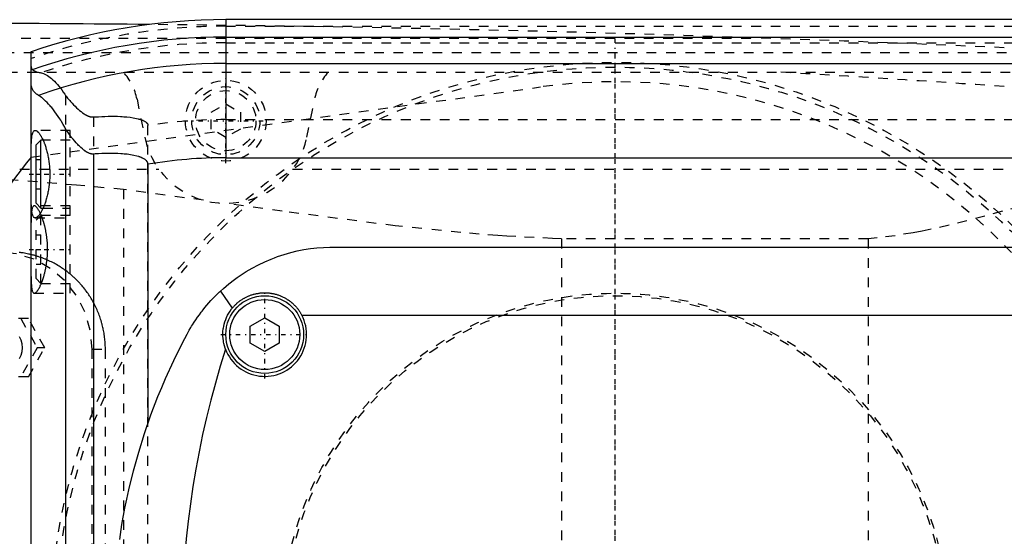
# Model space of a CAD drawing. Extents: x -502 to 168, y -90 to 90.
# Tile 4 of 8: x -261 to -160, y 9 to 62. Entities that reach past the tile are written whole.
import ezdxf

# ---------------------------------------------------------------- set-up
doc = ezdxf.new("R2010")
doc.units = 0
doc.linetypes.add('CENTER', pattern=[1.5, 0.45, -0.5, 0.05, -0.5])
doc.linetypes.add('DASHED', pattern=[2, 1, -1])
for name, color, linetype in [('AM_0', 7, 'CONTINUOUS'), ('AM_3', 7, 'DASHED'), ('AM_7', 7, 'CENTER')]:
    doc.layers.add(name, color=color, linetype=linetype)

msp = doc.modelspace()

# ---------------------------------------------------------------- linework, layer by layer
at = {"layer": 'AM_0', "color": 7, "linetype": 'CONTINUOUS'}
for p, q in [((50, 62.39), (-240, 62.39)), ((-240, 62.39), (-240, 48.19)), ((-240, 60.6), (50, 60.6)), ((-260, -59.1), (-260, 59.1)), ((-240, 57.89), (50, 57.89)), ((-256.48, 51.17), (-256.48, -51.17)), ((-259, 50), (-259.5, 49.5)), ((-258.79, 50), (-259, 50)), ((-259, 43), (-259, 50)), ((-259.5, 43.5), (-259.5, 49.5)), ((-253.58, 48.57), (-253.58, -48.57)), ((-260.01, 48.25), (-260, 48.25)), ((-240, 48.19), (50, 48.19)), ((-248, 47.52), (-248, 20.89)), ((-259.5, 43.5), (-259, 43)), ((-259, 43), (-258.79, 43)), ((-229, 39), (-151, 39)), ((-240.54, 34.48), (-239.33, 32.73)), ((-237.5, 30.87), (-236, 31.73)), ((-236, 31.73), (-234.5, 30.87)), ((-232.19, 32), (-147.81, 32)), ((-237.5, 29.13), (-237.5, 30.87)), ((-234.5, 30.87), (-234.5, 29.13)), ((-236, 28.27), (-237.5, 29.13)), ((-234.5, 29.13), (-236, 28.27))]:
    msp.add_line(p, q, dxfattribs=at)
for points in [[(-259.24, 54.6, 0), (-259.28, 54.63, 0), (-259.37, 54.68, 0), (-259.44, 54.73, 0), (-259.48, 54.76, 0), (-259.51, 54.79, 0), (-259.58, 54.85, 0), (-259.64, 54.91, 0), (-259.7, 54.97, 0), (-259.75, 55.03, 0), (-259.79, 55.1, 0), (-259.82, 55.13, 0), (-259.84, 55.16, 0), (-259.87, 55.23, 0), (-259.9, 55.3, 0), (-259.93, 55.37, 0), (-259.95, 55.44, 0), (-259.97, 55.51, 0), (-259.98, 55.55, 0), (-259.99, 55.58, 0), (-259.99, 55.66, 0), (-260, 55.74, 0), (-260, 55.78, 0)], [(-256.48, 51.17, 0), (-256.55, 51.33, 0), (-256.72, 51.62, 0), (-256.88, 51.91, 0), (-256.97, 52.04, 0), (-257.05, 52.18, 0), (-257.22, 52.44, 0), (-257.39, 52.68, 0), (-257.56, 52.91, 0), (-257.72, 53.13, 0), (-257.89, 53.34, 0), (-257.97, 53.44, 0), (-258.05, 53.53, 0), (-258.21, 53.71, 0), (-258.37, 53.87, 0), (-258.52, 54.02, 0), (-258.66, 54.16, 0), (-258.8, 54.28, 0), (-258.87, 54.34, 0), (-258.94, 54.39, 0), (-259.06, 54.49, 0), (-259.18, 54.57, 0), (-259.24, 54.6, 0)], [(-260, 48.5, 0), (-260, 48.62, 0), (-260, 48.87, 0), (-260, 49.1, 0), (-260, 49.22, 0), (-259.99, 49.33, 0), (-259.99, 49.53, 0), (-259.98, 49.73, 0), (-259.97, 49.91, 0), (-259.96, 50.08, 0), (-259.94, 50.25, 0), (-259.93, 50.32, 0), (-259.92, 50.4, 0), (-259.9, 50.53, 0), (-259.87, 50.65, 0), (-259.84, 50.75, 0), (-259.8, 50.83, 0), (-259.76, 50.9, 0), (-259.74, 50.93, 0), (-259.72, 50.95, 0), (-259.67, 50.98, 0), (-259.62, 51, 0), (-259.59, 51, 0)], [(-259.59, 51, 0), (-259.58, 51, 0), (-259.55, 51, 0), (-259.52, 50.99, 0), (-259.51, 50.98, 0), (-259.49, 50.98, 0), (-259.46, 50.96, 0), (-259.43, 50.94, 0), (-259.4, 50.92, 0), (-259.37, 50.9, 0), (-259.33, 50.87, 0), (-259.32, 50.85, 0), (-259.3, 50.83, 0), (-259.26, 50.8, 0), (-259.23, 50.75, 0), (-259.19, 50.71, 0), (-259.16, 50.66, 0), (-259.12, 50.61, 0), (-259.1, 50.58, 0), (-259.08, 50.55, 0), (-259.05, 50.49, 0), (-259.01, 50.43, 0), (-258.99, 50.4, 0), (-258.97, 50.37, 0), (-258.93, 50.3, 0), (-258.9, 50.23, 0), (-258.88, 50.19, 0), (-258.86, 50.15, 0), (-258.82, 50.08, 0), (-258.78, 50, 0), (-258.75, 49.91, 0), (-258.71, 49.83, 0), (-258.68, 49.74, 0), (-258.66, 49.7, 0), (-258.64, 49.66, 0), (-258.61, 49.57, 0), (-258.58, 49.47, 0), (-258.54, 49.38, 0), (-258.51, 49.27, 0), (-258.48, 49.17, 0), (-258.46, 49.12, 0), (-258.45, 49.07, 0), (-258.42, 48.96, 0), (-258.39, 48.84, 0), (-258.36, 48.73, 0), (-258.33, 48.61, 0), (-258.3, 48.49, 0), (-258.29, 48.43, 0), (-258.28, 48.37, 0), (-258.25, 48.25, 0), (-258.23, 48.13, 0), (-258.21, 48, 0), (-258.19, 47.87, 0), (-258.17, 47.74, 0), (-258.16, 47.68, 0), (-258.15, 47.61, 0), (-258.14, 47.48, 0), (-258.13, 47.35, 0), (-258.12, 47.22, 0), (-258.11, 47.09, 0), (-258.1, 46.96, 0), (-258.1, 46.89, 0), (-258.09, 46.83, 0), (-258.09, 46.69, 0), (-258.09, 46.56, 0), (-258.09, 46.5, 0), (-258.09, 46.44, 0), (-258.09, 46.31, 0), (-258.09, 46.17, 0), (-258.1, 46.11, 0), (-258.1, 46.04, 0), (-258.11, 45.91, 0), (-258.12, 45.78, 0), (-258.13, 45.65, 0), (-258.14, 45.52, 0), (-258.15, 45.39, 0), (-258.16, 45.32, 0), (-258.17, 45.26, 0), (-258.19, 45.13, 0), (-258.21, 45, 0), (-258.23, 44.87, 0), (-258.25, 44.75, 0), (-258.28, 44.63, 0), (-258.29, 44.57, 0), (-258.3, 44.51, 0), (-258.33, 44.39, 0), (-258.36, 44.27, 0), (-258.39, 44.16, 0), (-258.42, 44.04, 0), (-258.45, 43.93, 0), (-258.46, 43.88, 0), (-258.48, 43.83, 0), (-258.51, 43.73, 0), (-258.54, 43.62, 0), (-258.58, 43.53, 0), (-258.61, 43.43, 0), (-258.64, 43.34, 0), (-258.66, 43.3, 0), (-258.68, 43.26, 0), (-258.71, 43.17, 0), (-258.75, 43.09, 0), (-258.78, 43, 0), (-258.82, 42.92, 0), (-258.86, 42.85, 0), (-258.88, 42.81, 0), (-258.9, 42.77, 0), (-258.93, 42.7, 0), (-258.97, 42.63, 0), (-258.99, 42.6, 0), (-259.01, 42.57, 0), (-259.05, 42.51, 0), (-259.08, 42.45, 0), (-259.1, 42.42, 0), (-259.12, 42.39, 0), (-259.16, 42.34, 0), (-259.19, 42.29, 0), (-259.23, 42.25, 0), (-259.26, 42.2, 0), (-259.3, 42.17, 0), (-259.32, 42.15, 0), (-259.33, 42.13, 0), (-259.37, 42.1, 0), (-259.4, 42.08, 0), (-259.43, 42.06, 0), (-259.46, 42.04, 0), (-259.49, 42.02, 0), (-259.51, 42.02, 0), (-259.52, 42.01, 0), (-259.55, 42, 0), (-259.58, 42, 0), (-259.59, 42, 0)], [(-253.58, 48.57, 0), (-253.6, 48.57, 0), (-253.63, 48.57, 0), (-253.67, 48.57, 0), (-253.68, 48.57, 0), (-253.7, 48.57, 0), (-253.73, 48.57, 0), (-253.76, 48.57, 0), (-253.8, 48.58, 0), (-253.83, 48.58, 0), (-253.86, 48.59, 0), (-253.88, 48.59, 0), (-253.9, 48.6, 0), (-253.93, 48.61, 0), (-253.96, 48.62, 0), (-253.99, 48.63, 0), (-254.02, 48.64, 0), (-254.06, 48.65, 0), (-254.07, 48.66, 0), (-254.09, 48.66, 0), (-254.12, 48.68, 0), (-254.15, 48.69, 0), (-254.16, 48.7, 0), (-254.18, 48.71, 0), (-254.21, 48.72, 0), (-254.24, 48.74, 0), (-254.25, 48.74, 0), (-254.27, 48.75, 0), (-254.3, 48.77, 0), (-254.32, 48.79, 0), (-254.35, 48.8, 0), (-254.38, 48.82, 0), (-254.41, 48.84, 0), (-254.42, 48.85, 0), (-254.44, 48.86, 0), (-254.47, 48.88, 0), (-254.49, 48.9, 0), (-254.59, 48.97, 0), (-254.74, 49.1, 0), (-254.9, 49.23, 0), (-255.05, 49.38, 0), (-255.13, 49.46, 0), (-255.21, 49.54, 0), (-255.37, 49.71, 0), (-255.53, 49.9, 0), (-255.69, 50.09, 0), (-255.84, 50.28, 0), (-256, 50.48, 0), (-256.07, 50.58, 0), (-256.14, 50.68, 0), (-256.28, 50.88, 0), (-256.41, 51.07, 0), (-256.48, 51.17, 0)], [(-248, 47.52, 0), (-248, 47.53, 0), (-248, 47.54, 0), (-248, 47.55, 0), (-248, 47.55, 0), (-248, 47.56, 0), (-248, 47.57, 0), (-248, 47.57, 0), (-248, 47.58, 0), (-248.01, 47.59, 0), (-248.01, 47.6, 0), (-248.01, 47.61, 0), (-248.01, 47.61, 0), (-248.01, 47.62, 0), (-248.01, 47.63, 0), (-248.02, 47.64, 0), (-248.02, 47.65, 0), (-248.02, 47.66, 0), (-248.02, 47.66, 0), (-248.02, 47.67, 0), (-248.03, 47.67, 0), (-248.03, 47.68, 0), (-248.03, 47.69, 0), (-248.03, 47.69, 0), (-248.04, 47.7, 0), (-248.04, 47.71, 0), (-248.04, 47.71, 0), (-248.04, 47.72, 0), (-248.05, 47.73, 0), (-248.05, 47.73, 0), (-248.06, 47.74, 0), (-248.06, 47.75, 0), (-248.07, 47.76, 0), (-248.07, 47.76, 0), (-248.07, 47.77, 0), (-248.07, 47.78, 0), (-248.08, 47.78, 0), (-248.08, 47.79, 0), (-248.09, 47.8, 0), (-248.09, 47.81, 0), (-248.1, 47.81, 0), (-248.1, 47.81, 0), (-248.11, 47.82, 0), (-248.11, 47.83, 0), (-248.12, 47.83, 0), (-248.12, 47.84, 0), (-248.13, 47.85, 0), (-248.13, 47.85, 0), (-248.13, 47.86, 0), (-248.14, 47.86, 0), (-248.15, 47.87, 0), (-248.17, 47.89, 0), (-248.21, 47.93, 0), (-248.23, 47.95, 0), (-248.25, 47.97, 0), (-248.3, 48, 0), (-248.34, 48.03, 0), (-248.39, 48.06, 0), (-248.44, 48.09, 0), (-248.49, 48.11, 0), (-248.51, 48.13, 0), (-248.54, 48.14, 0), (-248.59, 48.16, 0), (-248.64, 48.19, 0), (-248.67, 48.2, 0), (-248.69, 48.21, 0), (-248.75, 48.23, 0), (-248.8, 48.25, 0), (-248.82, 48.26, 0), (-248.85, 48.27, 0), (-248.9, 48.28, 0), (-248.95, 48.3, 0), (-249.13, 48.35, 0), (-249.46, 48.43, 0), (-249.8, 48.49, 0), (-250.14, 48.54, 0), (-250.46, 48.57, 0), (-250.62, 48.58, 0), (-250.78, 48.6, 0), (-251.1, 48.62, 0), (-251.42, 48.63, 0), (-251.74, 48.63, 0), (-252.07, 48.63, 0), (-252.4, 48.63, 0), (-252.57, 48.62, 0), (-252.74, 48.62, 0), (-253.07, 48.6, 0), (-253.41, 48.58, 0), (-253.58, 48.57, 0)], [(-259.59, 42, 0), (-259.62, 42, 0), (-259.67, 42.02, 0), (-259.72, 42.05, 0), (-259.74, 42.07, 0), (-259.76, 42.1, 0), (-259.8, 42.17, 0), (-259.84, 42.25, 0), (-259.87, 42.35, 0), (-259.9, 42.47, 0), (-259.92, 42.6, 0), (-259.93, 42.68, 0), (-259.94, 42.75, 0), (-259.96, 42.92, 0), (-259.97, 43.09, 0), (-259.98, 43.27, 0), (-259.99, 43.47, 0), (-259.99, 43.67, 0), (-260, 43.78, 0), (-260, 43.9, 0), (-260, 44.13, 0), (-260, 44.38, 0), (-260, 44.5, 0)], [(-240.54, 34.48, 0), (-240.25, 34.74, 0), (-239.69, 35.22, 0), (-239.11, 35.66, 0), (-238.82, 35.88, 0), (-238.52, 36.08, 0), (-237.91, 36.48, 0), (-237.29, 36.84, 0), (-236.65, 37.18, 0), (-236, 37.49, 0), (-235.35, 37.77, 0), (-235.01, 37.9, 0), (-234.68, 38.02, 0), (-234.01, 38.25, 0), (-233.33, 38.44, 0), (-232.66, 38.6, 0), (-231.98, 38.74, 0), (-231.31, 38.84, 0), (-230.97, 38.89, 0), (-230.64, 38.92, 0), (-229.97, 38.97, 0), (-229.32, 39, 0), (-229, 39, 0)], [(-243.98, 30.04, 0), (-243.9, 30.18, 0), (-243.75, 30.46, 0), (-243.59, 30.73, 0), (-243.51, 30.86, 0), (-243.43, 31, 0), (-243.26, 31.26, 0), (-243.08, 31.52, 0), (-242.91, 31.78, 0), (-242.72, 32.03, 0), (-242.54, 32.29, 0), (-242.44, 32.41, 0), (-242.34, 32.53, 0), (-242.15, 32.78, 0), (-241.95, 33.02, 0), (-241.74, 33.25, 0), (-241.53, 33.49, 0), (-241.32, 33.71, 0), (-241.21, 33.83, 0), (-241.1, 33.94, 0), (-240.88, 34.16, 0), (-240.65, 34.38, 0), (-240.54, 34.48, 0)], [(-239.33, 32.73, 0), (-239.3, 32.75, 0), (-239.25, 32.81, 0), (-239.2, 32.87, 0), (-239.17, 32.9, 0), (-239.15, 32.93, 0), (-239.1, 32.98, 0), (-239.04, 33.04, 0), (-238.99, 33.09, 0), (-238.93, 33.14, 0), (-238.88, 33.2, 0), (-238.85, 33.22, 0), (-238.82, 33.25, 0), (-238.76, 33.3, 0), (-238.7, 33.35, 0), (-238.64, 33.39, 0), (-238.58, 33.44, 0), (-238.51, 33.49, 0), (-238.48, 33.51, 0), (-238.45, 33.53, 0), (-238.39, 33.58, 0), (-238.32, 33.62, 0), (-238.29, 33.64, 0), (-238.25, 33.66, 0), (-238.18, 33.7, 0), (-238.12, 33.74, 0), (-238.08, 33.76, 0), (-238.05, 33.78, 0), (-237.97, 33.82, 0), (-237.9, 33.86, 0), (-237.83, 33.89, 0), (-237.76, 33.92, 0), (-237.69, 33.96, 0), (-237.65, 33.97, 0), (-237.61, 33.99, 0), (-237.54, 34.02, 0), (-237.46, 34.04, 0), (-237.39, 34.07, 0), (-237.31, 34.1, 0), (-237.24, 34.12, 0), (-237.2, 34.13, 0), (-237.16, 34.14, 0), (-237.08, 34.16, 0), (-237, 34.18, 0), (-236.93, 34.2, 0), (-236.85, 34.22, 0), (-236.77, 34.23, 0), (-236.73, 34.24, 0), (-236.69, 34.24, 0), (-236.62, 34.26, 0), (-236.54, 34.27, 0), (-236.46, 34.28, 0), (-236.38, 34.28, 0), (-236.31, 34.29, 0), (-236.27, 34.29, 0), (-236.23, 34.29, 0), (-236.15, 34.3, 0), (-236.08, 34.3, 0), (-236, 34.3, 0), (-235.92, 34.3, 0), (-235.85, 34.3, 0), (-235.81, 34.3, 0), (-235.77, 34.29, 0), (-235.69, 34.29, 0), (-235.62, 34.28, 0), (-235.58, 34.28, 0), (-235.54, 34.28, 0), (-235.46, 34.27, 0), (-235.38, 34.26, 0), (-235.34, 34.25, 0), (-235.3, 34.24, 0), (-235.23, 34.23, 0), (-235.15, 34.21, 0), (-235.07, 34.2, 0), (-234.99, 34.18, 0), (-234.92, 34.16, 0), (-234.88, 34.15, 0), (-234.84, 34.14, 0), (-234.76, 34.12, 0), (-234.69, 34.09, 0), (-234.61, 34.07, 0), (-234.54, 34.04, 0), (-234.46, 34.02, 0), (-234.42, 34, 0), (-234.39, 33.99, 0), (-234.31, 33.96, 0), (-234.24, 33.92, 0), (-234.17, 33.89, 0), (-234.1, 33.86, 0), (-234.02, 33.82, 0), (-233.99, 33.8, 0), (-233.95, 33.78, 0), (-233.88, 33.74, 0), (-233.82, 33.7, 0), (-233.75, 33.66, 0), (-233.68, 33.62, 0), (-233.61, 33.58, 0), (-233.58, 33.56, 0), (-233.55, 33.53, 0), (-233.48, 33.49, 0), (-233.42, 33.44, 0), (-233.36, 33.39, 0), (-233.3, 33.34, 0), (-233.24, 33.3, 0), (-233.21, 33.27, 0), (-233.18, 33.25, 0), (-233.12, 33.19, 0), (-233.06, 33.14, 0), (-233.04, 33.12, 0), (-233.01, 33.09, 0), (-232.96, 33.04, 0), (-232.9, 32.98, 0), (-232.88, 32.96, 0), (-232.85, 32.93, 0), (-232.8, 32.87, 0), (-232.75, 32.81, 0), (-232.7, 32.75, 0), (-232.65, 32.69, 0), (-232.6, 32.63, 0), (-232.58, 32.6, 0), (-232.55, 32.57, 0), (-232.51, 32.51, 0), (-232.46, 32.44, 0), (-232.42, 32.38, 0), (-232.37, 32.31, 0), (-232.33, 32.24, 0), (-232.31, 32.21, 0), (-232.29, 32.17, 0), (-232.25, 32.11, 0), (-232.21, 32.04, 0), (-232.19, 32, 0)], [(-240.03, 28.49, 0), (-240.07, 28.61, 0), (-240.14, 28.85, 0), (-240.2, 29.09, 0), (-240.23, 29.21, 0), (-240.25, 29.34, 0), (-240.28, 29.58, 0), (-240.3, 29.83, 0), (-240.3, 30.08, 0), (-240.29, 30.33, 0), (-240.26, 30.58, 0), (-240.24, 30.7, 0), (-240.22, 30.82, 0), (-240.17, 31.07, 0), (-240.1, 31.31, 0), (-240.01, 31.54, 0), (-239.92, 31.77, 0), (-239.81, 32, 0), (-239.75, 32.11, 0), (-239.69, 32.21, 0), (-239.55, 32.42, 0), (-239.4, 32.63, 0), (-239.33, 32.73, 0)], [(-250.9, 8.91, 0), (-250.67, 10.45, 0), (-250.36, 12.16, 0), (-250.17, 13.07, 0), (-249.97, 14.02, 0), (-249.49, 15.98, 0), (-248.95, 17.92, 0), (-248.35, 19.84, 0), (-247.69, 21.74, 0), (-246.97, 23.63, 0), (-246.59, 24.56, 0), (-246.19, 25.49, 0), (-245.35, 27.33, 0), (-244.45, 29.15, 0), (-243.98, 30.04, 0)]]:
    msp.add_polyline3d(points, dxfattribs=at)
for radius in [4, 3.6]:
    msp.add_circle((-236, 30), radius, dxfattribs=at)
for centre, radius, start, end in [((-271.93, -2437.99), 2500, 89.44825, 89.86403), ((-240, 0), 62.39, 90, 108.6977), ((-240, 0), 60.6, 90, 109.2721), ((-240, 0), 57.89, 90, 109.4116), ((-200, 0), 77, 141.1986, 158.6763), ((-240, 0), 48.19, 90, 99.5555), ((-236, 30), 4.3, 200.5076, 27.7177), ((-151.5, 0), 93, 162.1586, 197.8414)]:
    msp.add_arc(centre, radius, start, end, dxfattribs=at)
at = {"layer": 'AM_3', "color": 6, "linetype": 'DASHED'}
for p, q in [((-240, 61.72), (50, 61.72)), ((-331.04, 60.5), (-185.14, 60.5)), ((-240, 60.02), (50, 60.02)), ((-362.76, 59), (-152.3, 59)), ((-394.4, 57), (-142.93, 57)), ((-260, 48.25), (-207.66, 55.47)), ((-256.48, 54.6), (-256.48, -54.6)), ((-249.12, 54.2), (-248.33, 50.31)), ((-241.5, 52.87), (-240, 53.73)), ((-240, 53.73), (-238.5, 52.87)), ((-231.67, 50.31), (-230.88, 54.2)), ((-241.5, 51.13), (-241.5, 52.87)), ((-238.5, 52.87), (-238.5, 51.13)), ((-253.58, 52.38), (-253.58, -52.38)), ((-240, 52.11), (50, 52.11)), ((-256, 51), (-259.59, 51)), ((-256, 34.25), (-256, 51)), ((-248, -51.49), (-248, 51.49)), ((-240, 50.27), (-241.5, 51.13)), ((-238.5, 51.13), (-240, 50.27)), ((-256, 50), (-258.79, 50)), ((-259.5, 48), (-259, 48)), ((-279.16, 47), (-246.87, 47)), ((-233.13, 47), (-142.19, 47)), ((-259.5, 46.5), (-259, 46.5)), ((-259.5, 45), (-259, 45)), ((-250.5, 44.92), (-250.5, -44.92)), ((-242.28, 43.81), (-250.5, 44.92)), ((-256, 43.25), (-259.69, 43.25)), ((-258.79, 43), (-256, 43)), ((-259.59, 42), (-256, 42)), ((-259, 42.25), (-259.5, 41.75)), ((-259.5, 35.75), (-259.5, 41.75)), ((-256, 42.25), (-259, 42.25)), ((-259, 35.25), (-259, 42.25)), ((-259.5, 40.25), (-259, 40.25)), ((-174, 39.86), (-205.5, 39.86)), ((-205.5, 39.86), (-205.5, -39.86)), ((-174, 39.86), (-174, -39.86)), ((-259.5, 38.75), (-259, 38.75)), ((-259.5, 37.25), (-259, 37.25)), ((-259.5, 35.75), (-259, 35.25)), ((-259, 35.25), (-256, 35.25)), ((-259.69, 34.25), (-256, 34.25)), ((-260.29, 31.65), (-264.41, 31.65)), ((-261.06, 31.65), (-259.39, 28.65)), ((-258.61, 28.65), (-260.29, 31.65)), ((-259.39, 28.65), (-261.06, 25.65)), ((-260.29, 25.65), (-258.61, 28.65)), ((-258.61, 28.65), (-259.39, 28.65)), ((-253.75, 28.5), (-252.38, 28.5)), ((-253.75, -28.5), (-253.75, 28.5)), ((-252.38, -28.5), (-252.38, 28.5)), ((-260.29, 25.65), (-264.41, 25.65))]:
    msp.add_line(p, q, dxfattribs=at)
for points in [[(-253.75, 28.5), (-253.93, 30.45), (-254.48, 32.33), (-255.38, 34.06), (-256.58, 35.57), (-258.04, 36.81), (-259.71, 37.74), (-261.52, 38.31), (-263.41, 38.5)], [(-261.21, 27.54), (-261.04, 27.88), (-260.93, 28.26), (-260.89, 28.65), (-260.93, 29.04), (-261.04, 29.42), (-261.21, 29.76)]]:
    msp.add_lwpolyline(points, dxfattribs=at)
for points in [[(-260, 57.58, 0), (-260, 57.55, 0), (-259.99, 57.5, 0), (-259.98, 57.45, 0), (-259.97, 57.43, 0), (-259.96, 57.4, 0), (-259.94, 57.36, 0), (-259.91, 57.31, 0), (-259.88, 57.27, 0), (-259.83, 57.23, 0), (-259.79, 57.19, 0), (-259.76, 57.17, 0), (-259.73, 57.15, 0), (-259.67, 57.12, 0), (-259.6, 57.09, 0), (-259.53, 57.06, 0), (-259.45, 57.03, 0), (-259.36, 57, 0), (-259.32, 56.99, 0), (-259.27, 56.98, 0), (-259.17, 56.96, 0), (-259.06, 56.94, 0), (-259.01, 56.93, 0)], [(-259.01, 56.93, 0), (-258.95, 56.92, 0), (-258.84, 56.89, 0), (-258.72, 56.85, 0), (-258.66, 56.82, 0), (-258.59, 56.8, 0), (-258.46, 56.73, 0), (-258.33, 56.65, 0), (-258.19, 56.55, 0), (-258.05, 56.45, 0), (-257.91, 56.33, 0), (-257.83, 56.27, 0), (-257.76, 56.2, 0), (-257.61, 56.06, 0), (-257.46, 55.9, 0), (-257.3, 55.73, 0), (-257.15, 55.55, 0), (-257, 55.36, 0), (-256.92, 55.26, 0), (-256.85, 55.16, 0), (-256.7, 54.94, 0), (-256.55, 54.72, 0), (-256.48, 54.6, 0)], [(-256.48, 54.6, 0), (-256.4, 54.51, 0), (-256.26, 54.32, 0), (-256.11, 54.14, 0), (-256.03, 54.06, 0), (-255.95, 53.97, 0), (-255.8, 53.8, 0), (-255.64, 53.63, 0), (-255.49, 53.48, 0), (-255.33, 53.33, 0), (-255.18, 53.18, 0), (-255.1, 53.12, 0), (-255.02, 53.05, 0), (-254.87, 52.93, 0), (-254.72, 52.81, 0), (-254.57, 52.7, 0), (-254.47, 52.64, 0), (-254.44, 52.63, 0), (-254.42, 52.61, 0), (-254.4, 52.6, 0), (-254.39, 52.6, 0), (-254.36, 52.58, 0), (-254.33, 52.57, 0), (-254.3, 52.55, 0), (-254.28, 52.54, 0), (-254.25, 52.52, 0), (-254.23, 52.52, 0), (-254.22, 52.51, 0), (-254.19, 52.5, 0), (-254.16, 52.48, 0), (-254.14, 52.48, 0), (-254.13, 52.47, 0), (-254.1, 52.46, 0), (-254.07, 52.45, 0), (-254.05, 52.44, 0), (-254.04, 52.44, 0), (-254.01, 52.43, 0), (-253.98, 52.42, 0), (-253.95, 52.41, 0), (-253.92, 52.4, 0), (-253.88, 52.4, 0), (-253.87, 52.39, 0), (-253.85, 52.39, 0), (-253.82, 52.39, 0), (-253.79, 52.38, 0), (-253.76, 52.38, 0), (-253.73, 52.38, 0), (-253.69, 52.38, 0), (-253.68, 52.38, 0), (-253.66, 52.38, 0), (-253.63, 52.38, 0), (-253.6, 52.38, 0), (-253.58, 52.38, 0)], [(-253.58, 52.38, 0), (-253.41, 52.39, 0), (-253.08, 52.41, 0), (-252.75, 52.43, 0), (-252.58, 52.44, 0), (-252.42, 52.44, 0), (-252.09, 52.45, 0), (-251.77, 52.45, 0), (-251.44, 52.45, 0), (-251.12, 52.45, 0), (-250.81, 52.43, 0), (-250.65, 52.42, 0), (-250.49, 52.41, 0), (-250.18, 52.39, 0), (-249.84, 52.35, 0), (-249.51, 52.3, 0), (-249.17, 52.23, 0), (-248.99, 52.19, 0), (-248.93, 52.17, 0), (-248.88, 52.16, 0), (-248.86, 52.15, 0), (-248.83, 52.15, 0), (-248.78, 52.13, 0), (-248.73, 52.11, 0), (-248.71, 52.1, 0), (-248.68, 52.1, 0), (-248.63, 52.08, 0), (-248.58, 52.06, 0), (-248.55, 52.05, 0), (-248.53, 52.04, 0), (-248.48, 52.01, 0), (-248.42, 51.99, 0), (-248.37, 51.96, 0), (-248.33, 51.93, 0), (-248.28, 51.91, 0), (-248.26, 51.89, 0), (-248.24, 51.87, 0), (-248.19, 51.84, 0), (-248.17, 51.82, 0), (-248.16, 51.82, 0), (-248.16, 51.81, 0), (-248.15, 51.81, 0), (-248.15, 51.8, 0), (-248.14, 51.8, 0), (-248.14, 51.79, 0), (-248.13, 51.78, 0), (-248.12, 51.78, 0), (-248.12, 51.77, 0), (-248.11, 51.77, 0), (-248.11, 51.76, 0), (-248.1, 51.76, 0), (-248.1, 51.75, 0), (-248.09, 51.74, 0), (-248.09, 51.73, 0), (-248.08, 51.73, 0), (-248.08, 51.72, 0), (-248.08, 51.72, 0), (-248.07, 51.71, 0), (-248.07, 51.7, 0), (-248.06, 51.7, 0), (-248.06, 51.69, 0), (-248.05, 51.68, 0), (-248.05, 51.68, 0), (-248.05, 51.67, 0), (-248.04, 51.67, 0), (-248.04, 51.66, 0), (-248.04, 51.65, 0), (-248.04, 51.65, 0), (-248.03, 51.64, 0), (-248.03, 51.63, 0), (-248.03, 51.63, 0), (-248.02, 51.62, 0), (-248.02, 51.61, 0), (-248.02, 51.6, 0), (-248.02, 51.6, 0), (-248.01, 51.59, 0), (-248.01, 51.58, 0), (-248.01, 51.57, 0), (-248.01, 51.57, 0), (-248.01, 51.56, 0), (-248.01, 51.55, 0), (-248, 51.54, 0), (-248, 51.53, 0), (-248, 51.53, 0), (-248, 51.52, 0), (-248, 51.52, 0), (-248, 51.51, 0), (-248, 51.5, 0), (-248, 51.49, 0)], [(-250.5, 44.92, 0), (-255.36, 45.37, 0), (-264.99, 46.16, 0), (-274.48, 46.77, 0), (-279.16, 47, 0)], [(-142.19, 47, 0), (-142.98, 46.89, 0), (-144.59, 46.63, 0), (-146.23, 46.32, 0), (-147.06, 46.15, 0), (-147.9, 45.96, 0), (-149.59, 45.57, 0), (-151.31, 45.13, 0), (-153.05, 44.67, 0), (-154.82, 44.19, 0), (-156.6, 43.69, 0), (-157.49, 43.44, 0), (-158.39, 43.18, 0), (-160.2, 42.68, 0), (-162.01, 42.18, 0), (-163.84, 41.7, 0), (-165.68, 41.25, 0), (-167.52, 40.83, 0), (-168.44, 40.64, 0), (-169.37, 40.47, 0), (-171.22, 40.17, 0), (-173.07, 39.94, 0), (-174, 39.86, 0)], [(-259.69, 43.25, 0), (-259.7, 43.25, 0), (-259.74, 43.24, 0), (-259.78, 43.22, 0), (-259.79, 43.2, 0), (-259.81, 43.18, 0), (-259.84, 43.14, 0), (-259.87, 43.08, 0), (-259.89, 43.02, 0), (-259.91, 42.94, 0), (-259.93, 42.85, 0), (-259.94, 42.8, 0), (-259.95, 42.75, 0), (-259.96, 42.64, 0), (-259.97, 42.51, 0), (-259.98, 42.39, 0), (-259.99, 42.25, 0), (-259.99, 42.1, 0), (-260, 42.03, 0), (-260, 41.95, 0), (-260, 41.79, 0), (-260, 41.63, 0), (-260, 41.54, 0)], [(-259.06, 42.48, 0), (-259.08, 42.52, 0), (-259.12, 42.6, 0), (-259.16, 42.67, 0), (-259.18, 42.71, 0), (-259.2, 42.75, 0), (-259.24, 42.81, 0), (-259.28, 42.87, 0), (-259.31, 42.93, 0), (-259.35, 42.98, 0), (-259.39, 43.03, 0), (-259.41, 43.06, 0), (-259.42, 43.08, 0), (-259.46, 43.12, 0), (-259.49, 43.15, 0), (-259.53, 43.18, 0), (-259.56, 43.2, 0), (-259.59, 43.22, 0), (-259.6, 43.23, 0), (-259.62, 43.24, 0), (-259.65, 43.24, 0), (-259.67, 43.25, 0), (-259.69, 43.25, 0)], [(-205.5, 39.86, 0), (-206.43, 39.89, 0), (-208.3, 39.97, 0), (-210.18, 40.07, 0), (-211.12, 40.12, 0), (-212.06, 40.19, 0), (-213.96, 40.33, 0), (-215.86, 40.49, 0), (-222.58, 41.18, 0), (-234.21, 42.69, 0), (-240.04, 43.5, 0)], [(-258.96, 42.25, 0), (-258.98, 42.29, 0), (-259.01, 42.37, 0), (-259.05, 42.44, 0), (-259.06, 42.48, 0)], [(-258.86, 42, 0), (-258.88, 42.04, 0), (-258.91, 42.13, 0), (-258.95, 42.21, 0), (-258.96, 42.25, 0)], [(-258.96, 35.25, 0), (-258.95, 35.27, 0), (-258.94, 35.32, 0), (-258.92, 35.36, 0), (-258.91, 35.38, 0), (-258.9, 35.41, 0), (-258.88, 35.45, 0), (-258.86, 35.5, 0), (-258.85, 35.54, 0), (-258.83, 35.59, 0), (-258.81, 35.64, 0), (-258.81, 35.67, 0), (-258.8, 35.69, 0), (-258.78, 35.74, 0), (-258.76, 35.79, 0), (-258.75, 35.84, 0), (-258.73, 35.9, 0), (-258.71, 35.95, 0), (-258.71, 35.98, 0), (-258.7, 36.01, 0), (-258.68, 36.06, 0), (-258.67, 36.12, 0), (-258.66, 36.15, 0), (-258.65, 36.18, 0), (-258.63, 36.23, 0), (-258.62, 36.29, 0), (-258.61, 36.32, 0), (-258.6, 36.35, 0), (-258.59, 36.41, 0), (-258.57, 36.48, 0), (-258.56, 36.54, 0), (-258.55, 36.6, 0), (-258.53, 36.66, 0), (-258.53, 36.7, 0), (-258.52, 36.73, 0), (-258.51, 36.79, 0), (-258.49, 36.86, 0), (-258.48, 36.92, 0), (-258.47, 36.99, 0), (-258.46, 37.06, 0), (-258.45, 37.09, 0), (-258.45, 37.12, 0), (-258.44, 37.19, 0), (-258.43, 37.26, 0), (-258.42, 37.33, 0), (-258.41, 37.4, 0), (-258.4, 37.47, 0), (-258.39, 37.5, 0), (-258.39, 37.54, 0), (-258.38, 37.61, 0), (-258.37, 37.68, 0), (-258.37, 37.75, 0), (-258.36, 37.82, 0), (-258.35, 37.89, 0), (-258.35, 37.92, 0), (-258.35, 37.96, 0), (-258.34, 38.03, 0), (-258.34, 38.1, 0), (-258.33, 38.17, 0), (-258.33, 38.24, 0), (-258.33, 38.31, 0), (-258.32, 38.35, 0), (-258.32, 38.38, 0), (-258.32, 38.45, 0), (-258.32, 38.52, 0), (-258.32, 38.56, 0), (-258.32, 38.59, 0), (-258.32, 38.66, 0), (-258.32, 38.73, 0), (-258.32, 38.77, 0), (-258.32, 38.8, 0), (-258.32, 38.87, 0), (-258.32, 38.94, 0), (-258.32, 39.01, 0), (-258.32, 39.08, 0), (-258.32, 39.15, 0), (-258.33, 39.19, 0), (-258.33, 39.22, 0), (-258.33, 39.29, 0), (-258.33, 39.36, 0), (-258.34, 39.43, 0), (-258.34, 39.51, 0), (-258.35, 39.58, 0), (-258.35, 39.61, 0), (-258.36, 39.65, 0), (-258.36, 39.72, 0), (-258.37, 39.79, 0), (-258.38, 39.86, 0), (-258.38, 39.93, 0), (-258.39, 40, 0), (-258.4, 40.03, 0), (-258.4, 40.07, 0), (-258.41, 40.14, 0), (-258.42, 40.2, 0), (-258.43, 40.27, 0), (-258.44, 40.34, 0), (-258.45, 40.41, 0), (-258.46, 40.44, 0), (-258.46, 40.48, 0), (-258.48, 40.54, 0), (-258.49, 40.61, 0), (-258.5, 40.67, 0), (-258.51, 40.74, 0), (-258.53, 40.8, 0), (-258.53, 40.84, 0), (-258.54, 40.87, 0), (-258.55, 40.93, 0), (-258.57, 40.99, 0), (-258.57, 41.02, 0), (-258.58, 41.05, 0), (-258.6, 41.12, 0), (-258.61, 41.18, 0), (-258.62, 41.21, 0), (-258.63, 41.24, 0), (-258.64, 41.29, 0), (-258.66, 41.35, 0), (-258.67, 41.41, 0), (-258.69, 41.47, 0), (-258.71, 41.52, 0), (-258.71, 41.55, 0), (-258.72, 41.58, 0), (-258.74, 41.63, 0), (-258.76, 41.68, 0), (-258.77, 41.73, 0), (-258.79, 41.78, 0), (-258.81, 41.83, 0), (-258.81, 41.86, 0), (-258.82, 41.88, 0), (-258.84, 41.93, 0), (-258.86, 41.98, 0), (-258.86, 42, 0)], [(-252.38, 28.5, 0), (-252.38, 28.57, 0), (-252.38, 28.71, 0), (-252.39, 28.85, 0), (-252.39, 28.92, 0), (-252.39, 28.99, 0), (-252.4, 29.14, 0), (-252.41, 29.28, 0), (-252.42, 29.42, 0), (-252.44, 29.56, 0), (-252.45, 29.71, 0), (-252.46, 29.78, 0), (-252.47, 29.85, 0), (-252.49, 30, 0), (-252.51, 30.14, 0), (-252.54, 30.28, 0), (-252.57, 30.43, 0), (-252.6, 30.57, 0), (-252.61, 30.64, 0), (-252.63, 30.71, 0), (-252.66, 30.86, 0), (-252.7, 31, 0), (-252.71, 31.07, 0), (-252.73, 31.14, 0), (-252.77, 31.29, 0), (-252.82, 31.43, 0), (-252.84, 31.5, 0), (-252.86, 31.57, 0), (-252.91, 31.71, 0), (-252.95, 31.85, 0), (-253, 31.99, 0), (-253.06, 32.13, 0), (-253.11, 32.27, 0), (-253.14, 32.33, 0), (-253.17, 32.4, 0), (-253.23, 32.54, 0), (-253.29, 32.67, 0), (-253.35, 32.81, 0), (-253.41, 32.94, 0), (-253.48, 33.07, 0), (-253.51, 33.14, 0), (-253.55, 33.2, 0), (-253.62, 33.33, 0), (-253.69, 33.46, 0), (-253.76, 33.59, 0), (-253.84, 33.72, 0), (-253.92, 33.84, 0), (-253.96, 33.9, 0), (-254, 33.97, 0), (-254.08, 34.09, 0), (-254.16, 34.21, 0), (-254.24, 34.33, 0), (-254.33, 34.44, 0), (-254.41, 34.56, 0), (-254.46, 34.62, 0), (-254.5, 34.67, 0), (-254.59, 34.79, 0), (-254.68, 34.9, 0), (-254.77, 35.01, 0), (-254.87, 35.12, 0), (-254.96, 35.22, 0), (-255.01, 35.27, 0), (-255.05, 35.33, 0), (-255.15, 35.43, 0), (-255.25, 35.53, 0), (-255.3, 35.58, 0), (-255.35, 35.63, 0), (-255.45, 35.72, 0), (-255.55, 35.82, 0), (-255.6, 35.87, 0), (-255.65, 35.92, 0), (-255.76, 36.01, 0), (-255.86, 36.1, 0), (-255.97, 36.2, 0), (-256.08, 36.29, 0), (-256.19, 36.38, 0), (-256.25, 36.42, 0), (-256.31, 36.47, 0), (-256.42, 36.55, 0), (-256.54, 36.64, 0), (-256.66, 36.72, 0), (-256.78, 36.8, 0), (-256.9, 36.88, 0), (-256.96, 36.92, 0), (-257.02, 36.96, 0), (-257.14, 37.04, 0), (-257.27, 37.12, 0), (-257.4, 37.19, 0), (-257.52, 37.26, 0), (-257.65, 37.33, 0), (-257.72, 37.37, 0), (-257.78, 37.4, 0), (-257.91, 37.47, 0), (-258.04, 37.53, 0), (-258.18, 37.59, 0), (-258.31, 37.65, 0), (-258.45, 37.71, 0), (-258.51, 37.74, 0), (-258.58, 37.77, 0), (-258.72, 37.82, 0), (-258.86, 37.88, 0), (-258.99, 37.93, 0), (-259.13, 37.97, 0), (-259.27, 38.02, 0), (-259.34, 38.04, 0), (-259.41, 38.07, 0), (-259.55, 38.11, 0), (-259.69, 38.15, 0), (-259.76, 38.17, 0), (-259.83, 38.18, 0), (-259.97, 38.22, 0), (-260.11, 38.25, 0), (-260.18, 38.27, 0), (-260.26, 38.28, 0), (-260.4, 38.31, 0), (-260.54, 38.34, 0), (-260.68, 38.37, 0), (-260.82, 38.39, 0), (-260.96, 38.41, 0), (-261.04, 38.42, 0), (-261.11, 38.43, 0), (-261.25, 38.44, 0)], [(-260, 35.96, 0), (-260, 35.87, 0), (-260, 35.71, 0), (-260, 35.55, 0), (-260, 35.47, 0), (-259.99, 35.4, 0), (-259.99, 35.25, 0), (-259.98, 35.11, 0), (-259.97, 34.99, 0), (-259.96, 34.86, 0), (-259.95, 34.75, 0), (-259.94, 34.7, 0), (-259.93, 34.65, 0), (-259.91, 34.56, 0), (-259.89, 34.48, 0), (-259.87, 34.42, 0), (-259.84, 34.36, 0), (-259.81, 34.32, 0), (-259.79, 34.3, 0), (-259.78, 34.28, 0), (-259.74, 34.26, 0), (-259.7, 34.25, 0), (-259.69, 34.25, 0)], [(-259.69, 34.25, 0), (-259.67, 34.25, 0), (-259.64, 34.26, 0), (-259.61, 34.27, 0), (-259.59, 34.28, 0), (-259.57, 34.29, 0), (-259.54, 34.31, 0), (-259.5, 34.34, 0), (-259.46, 34.38, 0), (-259.42, 34.43, 0), (-259.38, 34.48, 0), (-259.36, 34.51, 0), (-259.34, 34.53, 0), (-259.29, 34.6, 0), (-259.25, 34.67, 0), (-259.21, 34.74, 0), (-259.16, 34.82, 0), (-259.12, 34.91, 0), (-259.09, 34.95, 0), (-259.07, 35, 0), (-259.03, 35.1, 0), (-258.98, 35.2, 0), (-258.96, 35.25, 0)]]:
    msp.add_polyline3d(points, dxfattribs=at)
for centre, radius in [((-200, 0), 58), ((-200, 0), 57.5), ((-240, 52), 4.15), ((-240, 52), 3.5), ((-240, 52), 3.1), ((-200, 0), 34.25), ((-200, 0), 34)]:
    msp.add_circle(centre, radius, dxfattribs=at)
for centre, radius, start, end in [((-240, 0), 61.72, 90, 108.9064), ((-271.93, -2437.99), 2500, 87.43384, 89.44825), ((-240, 0), 60.02, 90, 108.4632), ((-255, 53), 6, 11.4928, 41.8103), ((-225, 53), 6, 138.1897, 168.5072), ((-300.02, -1939.59), 2000, 85.98537, 86.65491), ((-200, 0), 56, 262.1432, 97.8568), ((-240, 0), 52.11, 90, 98.8311), ((-240, 52), 8.5, 191.4928, 348.5072)]:
    msp.add_arc(centre, radius, start, end, dxfattribs=at)
at = {"layer": 'AM_7', "color": 4, "linetype": 'CENTER'}
for p, q in [((-200, -60.9), (-200, 60.9)), ((-200, -58.8), (-200, 58.8)), ((-240, 47.64), (-240, 56.36)), ((-244.36, 52), (-235.64, 52)), ((-260.2, 46.5), (-255.8, 46.5)), ((-260.2, 38.75), (-255.8, 38.75)), ((-236, 25.49), (-236, 34.51)), ((-240.51, 30), (-231.49, 30))]:
    msp.add_line(p, q, dxfattribs=at)

doc.saveas('drawing.dxf')
